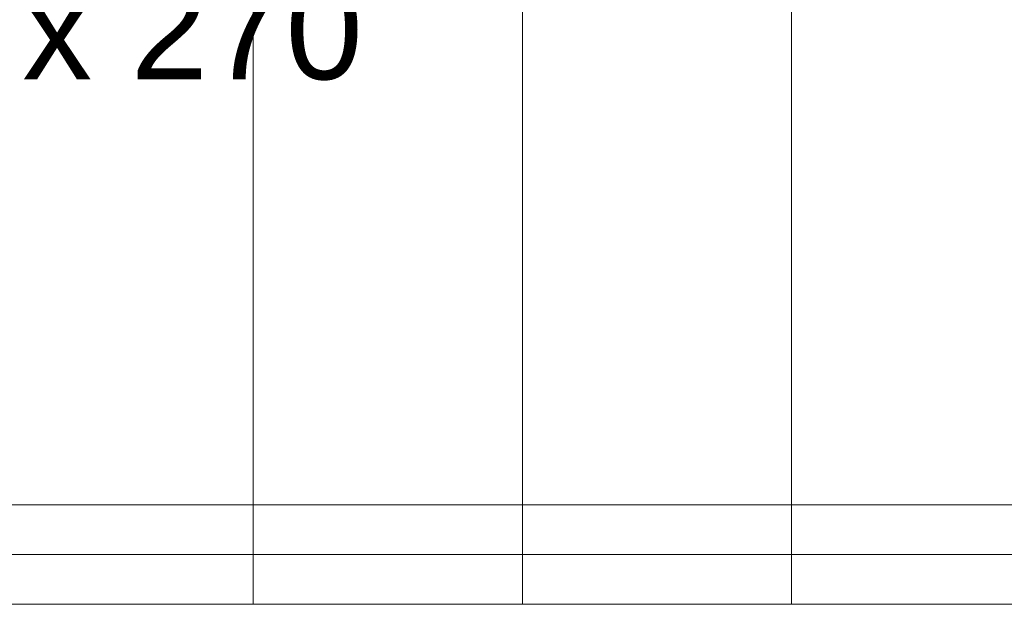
# Model space of a CAD drawing. Header units: millimetres. Extents: x -14761 to 157739, y -22400 to 107990.
# Tile 248 of 256: x 110916 to 111904, y 52900 to 53487. Entities that reach past the tile are written whole.
import ezdxf

# ---------------------------------------------------------------- set-up
doc = ezdxf.new("R2010")
doc.units = ezdxf.units.MM
doc.header["$MEASUREMENT"] = 0
doc.layers.add('Конструктив - Лестницы в бассейны', color=7, linetype='Continuous')
doc.styles.add('СГЕНЕРИР_СТИЛЬ_1', font='txt')

msp = doc.modelspace()

# ---------------------------------------------------------------- linework, layer by layer
at = {"layer": 'Конструктив - Лестницы в бассейны', "color": 7, "linetype": 'Continuous', "lineweight": 15}
for p, q in [((111150, 54200), (111150, 52900)), ((111150, 52900), (111150, 54200)), ((111420, 54200), (111420, 52900)), ((111420, 52900), (111420, 54200)), ((111690, 54200), (111690, 52900)), ((111690, 52900), (111690, 54200)), ((109800, 52900), (112230, 52900)), ((110880, 52900), (111150, 52900)), ((111150, 52900), (111420, 52900)), ((111420, 52900), (111690, 52900)), ((111690, 52900), (111960, 52900))]:
    msp.add_line(p, q, dxfattribs=at)
msp.add_lwpolyline([(103770, 52950), (112230, 52950), (112230, 53000), (103770, 53000)], close=True, dxfattribs=at)

# ---------------------------------------------------------------- texts
at = {"layer": 'Конструктив - Лестницы в бассейны', "color": 161, "lineweight": 20, "true_color": 0x78aaff, "insert": (111015, 53527.14), "char_height": 100, "attachment_point": 2, "style": 'СГЕНЕРИР_СТИЛЬ_1'}
msp.add_mtext('\\A1;{\\pqc;\\pt0,7100;\\fArial|b0|i0|c204|p38;9G x \\fArial|b0|i0|c204|p38;270\\fArial|b0|i0|c204|p38;\\A1{\\H.66x;\\S^  ;}\\fArial|b0|i0|c204|p38;\\fArial|b0|i0|c204|p38;\\fArial|b0|i0|c204|p38;\\fArial|b0|i0|c204|p38;\\A1{\\H.66x;\\S^  ;}\\fArial|b0|i0|c204|p38;\\fArial|b0|i0|c204|p38;\\fArial|b0|i0|c204|p38;\\fArial|b0|i0|c204|p38;\\A1{\\H.66x;\\S^  ;}\\fArial|b0|i0|c204|p38;}', dxfattribs=at)

doc.saveas('drawing.dxf')
